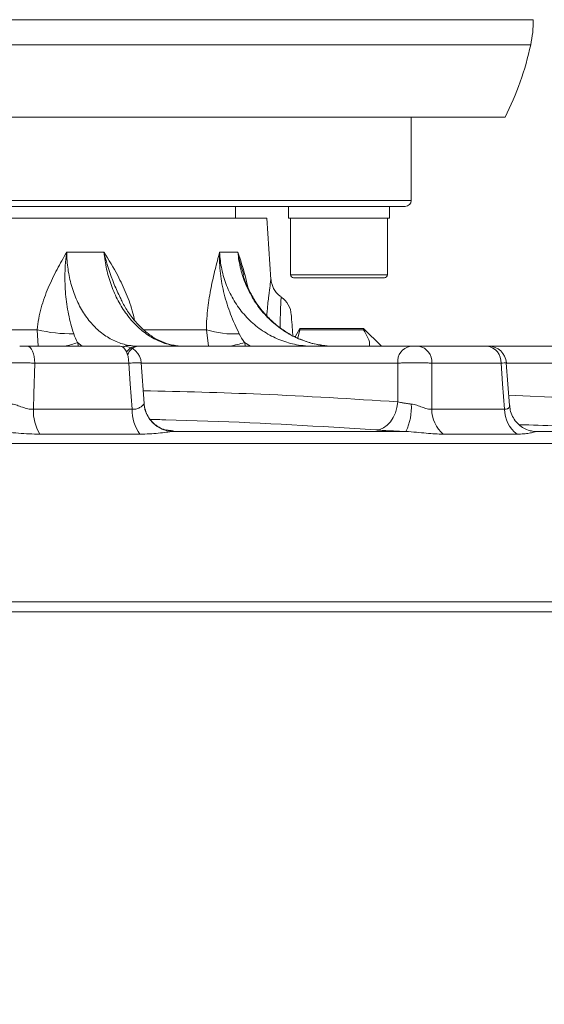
# Model space of a CAD drawing. Header units: millimetres. Extents: x 0 to 8410, y 0 to 5940.
# Tile 150 of 256: x 5200 to 5288, y 1414 to 1580. Entities that reach past the tile are written whole.
import ezdxf

# ---------------------------------------------------------------- set-up
doc = ezdxf.new("R2010")
doc.units = ezdxf.units.MM
doc.header["$LTSCALE"] = 10
doc.styles.add('SLDTEXTSTYLE0', font='TXT', dxfattribs={"width": 0.605})
doc.dimstyles.new('SLDDIMSTYLE0', dxfattribs={"dimtxt": 50, "dimasz": 50, "dimexe": 0, "dimexo": 0.0625, "dimgap": 12.5, "dimtad": 1, "dimtoh": 1, "dimdec": 1, "dimrnd": 1e-09, "dimzin": 12, "dimdsep": 46, "dimtxsty": 'SLDTEXTSTYLE0', "dimsah": 1, "dimcen": 0.09, "dimadec": 0, "dimazin": 0, "dimtfac": 1, "dimtofl": 0, "dimtmove": 0, "dimatfit": 3, "dimfxl": 1, "dimfrac": 2, "dimtolj": 1, "dimtzin": 12, "dimarcsym": 0})

# ---------------------------------------------------------------- blocks, each defined once
blk = doc.blocks.new('*D28')
at = {"color": 7, "linetype": 'Continuous', "lineweight": 0}
for p, q in [((5294.64, 1878.04), (5294.64, 1115.9)), ((5119.64, 1250.9), (5119.64, 1115.9)), ((5294.64, 1130.9), (5119.64, 1130.9))]:
    blk.add_line(p, q, dxfattribs=at)
for points in [[(5119.64, 1130.9), (5169.64, 1123.4), (5169.64, 1138.4)], [(5294.64, 1130.9), (5244.64, 1138.4), (5244.64, 1123.4)]]:
    blk.add_solid(points, dxfattribs=at)
at = {"color": 7, "linetype": 'Continuous', "lineweight": 0, "insert": (5149.85, 1195.36), "char_height": 50, "attachment_point": 1, "style": 'SLDTEXTSTYLE0'}
blk.add_mtext('175', dxfattribs=at)
blk = doc.blocks.new('*D33')
at = {"color": 7, "linetype": 'Continuous', "lineweight": 0}
for p, q in [((5294.64, 1878.04), (4568.99, 1878.04)), ((4583.99, 1878.04), (4583.99, 1383.04)), ((4955.74, 1383.04), (4568.99, 1383.04))]:
    blk.add_line(p, q, dxfattribs=at)
for points in [[(4583.99, 1878.04), (4576.49, 1828.04), (4591.49, 1828.04)], [(4583.99, 1383.04), (4591.49, 1433.04), (4576.49, 1433.04)]]:
    blk.add_solid(points, dxfattribs=at)
at = {"color": 7, "linetype": 'Continuous', "lineweight": 0, "insert": (4519.54, 1573.26), "char_height": 50, "attachment_point": 1, "rotation": 90, "style": 'SLDTEXTSTYLE0'}
blk.add_mtext('495', dxfattribs=at)
blk = doc.blocks.new('*D35')
at = {"color": 7, "linetype": 'Continuous', "lineweight": 0}
for p, q in [((5294.64, 3305.04), (4468.99, 3305.04)), ((4483.99, 3305.04), (4483.99, 1383.04)), ((4955.74, 1383.04), (4468.99, 1383.04))]:
    blk.add_line(p, q, dxfattribs=at)
for points in [[(4483.99, 3305.04), (4476.49, 3255.04), (4491.49, 3255.04)], [(4483.99, 1383.04), (4491.49, 1433.04), (4476.49, 1433.04)]]:
    blk.add_solid(points, dxfattribs=at)
at = {"color": 7, "linetype": 'Continuous', "lineweight": 0, "insert": (4419.54, 2267.66), "char_height": 50, "attachment_point": 1, "rotation": 90, "style": 'SLDTEXTSTYLE0'}
blk.add_mtext('1922', dxfattribs=at)

msp = doc.modelspace()

# ---------------------------------------------------------------- linework, layer by layer
at = {"color": 8, "linetype": 'Continuous', "lineweight": 0}
for p, q in [((4952.705098, 1579.920769), (5286.638958, 1579.920769)), ((5286.196036, 1575.692177), (4953.287227, 1575.692177)), ((4973.140953, 1549.544767), (5266.140966, 1549.544767)), ((5208.282141, 1540.85891), (5214.534504, 1540.85891)), ((5233.956596, 1540.85891), (5237.028597, 1540.85891)), ((5245.873539, 1537.044764), (5254.008545, 1537.044764)), ((5254.008545, 1537.044764), (5262.143535, 1537.044764)), ((5184.836818, 1527.810335), (5203.326991, 1527.810335)), ((5203.511393, 1525.044769), (5203.326991, 1527.810335)), ((5221.256679, 1527.810335), (5231.729185, 1527.810335)), ((5232.08574, 1525.044769), (5231.729185, 1527.810335)), ((5210.104426, 1525.667295), (5210.239826, 1525.044769)), ((5210.872328, 1525.044769), (5210.104426, 1525.667295)), ((5238.134479, 1525.667295), (5238.322077, 1525.044769)), ((5239.120578, 1525.044769), (5238.134479, 1525.667295)), ((5226.114174, 1525.1932), (5226.339659, 1525.171787)), ((5249.160929, 1525.053218), (5249.073384, 1525.044769)), ((5218.707783, 1522.201777), (5202.904312, 1522.201777)), ((5263.869001, 1522.201777), (5220.785497, 1522.201777)), ((5281.221641, 1522.201777), (5269.570811, 1522.201777)), ((5308.164624, 1522.201777), (5282.089842, 1522.201777)), ((5282.492144, 1516.799197), (5308.354674, 1515.702486)), ((5202.680079, 1514.458448), (5219.271509, 1514.458448)), ((5221.263086, 1515.328825), (5221.245063, 1515.397296)), ((5269.570364, 1514.458448), (5281.802101, 1514.458448)), ((5220.568238, 1510.269582), (5203.760868, 1510.269582)), ((5226.078598, 1510.703907), (5265.250025, 1510.703907)), ((5283.912687, 1510.269582), (5271.52176, 1510.269582)), ((5286.500139, 1510.762081), (5287.097735, 1510.703907)), ((5286.505116, 1510.768116), (5287.097735, 1510.703907)), ((5287.097735, 1510.703907), (5311.888559, 1510.703907)), ((5323.12317, 1508.705899), (5047.359122, 1508.705899)), ((5054.460181, 1482.108176), (5336.671499, 1482.108176)), ((5337.136878, 1480.391681), (5054.320408, 1480.391681))]:
    msp.add_line(p, q, dxfattribs=at)
at = {"color": 7, "linetype": 'Continuous', "lineweight": 0}
for p, q in [((5281.898035, 1563.544765), (4958.173273, 1563.544765)), ((5266.140966, 1549.544767), (5266.140966, 1563.544765)), ((5265.140964, 1548.544765), (4974.140955, 1548.544765)), ((5236.640958, 1546.544761), (5236.640958, 1548.544765)), ((5245.50855, 1548.544765), (5245.50855, 1546.544761)), ((5262.508539, 1546.544761), (5262.508539, 1548.544765)), ((4997.420667, 1546.544761), (5241.861252, 1546.544761)), ((5242.579436, 1536.27421), (5241.861252, 1546.544761)), ((5245.50855, 1546.544761), (5254.008545, 1546.544761)), ((5245.873539, 1546.544761), (5245.873539, 1537.044764)), ((5254.008545, 1546.544761), (5262.508539, 1546.544761)), ((5262.143535, 1537.044764), (5262.143535, 1546.544761)), ((5238.034507, 1536.974266), (5237.982487, 1537.174598)), ((5254.008545, 1536.54477), (5246.373547, 1536.54477)), ((5261.643542, 1536.54477), (5254.008545, 1536.54477)), ((5247.450365, 1528.04476), (5246.640963, 1526.642844)), ((5247.450365, 1527.819023), (5247.093869, 1526.423812)), ((5258.140964, 1528.04476), (5247.450365, 1528.04476)), ((5247.450365, 1528.04476), (5247.450365, 1527.819023)), ((5247.450365, 1527.819023), (5258.140964, 1527.819023)), ((5261.140956, 1525.044769), (5258.140964, 1528.04476)), ((5258.140964, 1527.819023), (5258.140964, 1528.04476)), ((5201.705901, 1525.044769), (5217.281913, 1525.044769)), ((5220.328955, 1525.044769), (5265.987424, 1525.044769)), ((5267.412869, 1525.044769), (5278.896017, 1525.044769)), ((5278.896017, 1525.044769), (5309.31109, 1525.044769)), ((5221.275253, 1515.399456), (5220.781354, 1522.25934)), ((5282.620979, 1515.068993), (5282.085044, 1522.266299))]:
    msp.add_line(p, q, dxfattribs=at)
at = {"color": 7, "linetype": 'Continuous', "lineweight": 0, "flags": 128}
for points in [[(5245.995535, 1530.323789), (5245.995549, 1530.32361), (5246.009333, 1530.126408), (5246.048821, 1529.561714), (5246.113194, 1528.641179), (5246.201111, 1527.383805), (5246.23069, 1526.96082)], [(5217.281913, 1525.044769), (5217.551296, 1524.990887), (5217.811009, 1524.831191), (5218.051707, 1524.571419), (5218.264764, 1524.220884), (5218.44252, 1523.792193), (5218.578583, 1523.300737), (5218.668079, 1522.764176), (5218.707783, 1522.201777)]]:
    msp.add_lwpolyline(points, dxfattribs=at)
at = {"color": 8, "linetype": 'Continuous', "lineweight": 0, "flags": 128}
for points in [[(5201.705901, 1525.044769), (5201.932317, 1524.990887), (5202.150596, 1524.831191), (5202.352902, 1524.571419), (5202.531969, 1524.220884), (5202.681361, 1523.792193), (5202.795727, 1523.300737), (5202.870941, 1522.764176), (5202.904312, 1522.201777)], [(5247.568009, 1525.1932), (5247.373728, 1525.137648), (5247.242911, 1525.044769)], [(5202.904312, 1522.201777), (5202.755665, 1517.067507), (5202.680079, 1514.458448)], [(5219.271509, 1514.458448), (5218.960797, 1518.727139), (5218.707783, 1522.201777)], [(5263.873381, 1515.702486), (5263.872085, 1517.68741), (5263.869001, 1522.201777)], [(5269.570811, 1522.201777), (5269.570587, 1517.067507), (5269.570364, 1514.458448)], [(5281.802101, 1514.458448), (5281.482188, 1518.727139), (5281.221641, 1522.201777)], [(5263.873381, 1515.702486), (5263.743101, 1514.766976), (5263.490884, 1513.874412), (5263.125775, 1513.056785), (5262.660874, 1512.343407), (5262.112839, 1511.759863), (5261.501325, 1511.327103), (5260.848252, 1511.060611), (5260.177059, 1510.969967)]]:
    msp.add_lwpolyline(points, dxfattribs=at)
at = {"color": 7, "linetype": 'Continuous', "lineweight": 0}
for centre, radius, start, end in [((5266.639009, 1579.878213), 20, 347.91857544, 0.12191734), ((5237.303474, 1586.15726), 50, 333.11187292, 347.91857544), ((5265.140959, 1549.544765), 1, 270, 0), ((5246.373543, 1537.044765), 0.5, 180, 270), ((5261.643543, 1537.044765), 0.5, 270, 0), ((5242.005277, 1530.044765), 4, 4, 54.75470531), ((5217.805443, 1522.044765), 3.000002, 4.2097805, 90.00000031), ((5278.538914, 1522.379952), 2.688638, 356.20023479, 82.36745773), ((5279.119665, 1522.044773), 2.999996, 4.32801181, 89.99993419)]:
    msp.add_arc(centre, radius, start, end, dxfattribs=at)
at = {"color": 8, "linetype": 'Continuous', "lineweight": 0}
for centre, radius, start, end in [((5208.994802, 1551.194928), 24.061655, 256.37573867, 271.09689735), ((5236.317448, 1542.482396), 15.372752, 252.6344339, 273.46103859), ((5204.358069, 1541.828691), 17.15259, 281.90067605, 289.57338887), ((5227.983315, 1560.431505), 36.21597, 282.28451925, 286.27782721), ((5218.773572, 1523.513741), 1.680548, 92.0635854, 126.60251877), ((5220.101752, 1523.018961), 2.039799, 94.22421018, 149.56725353), ((5220.551729, 1522.901785), 2.154532, 95.93486819, 161.56654645), ((5266.480649, 1522.466492), 2.62503, 100.8298581, 185.78770509), ((5266.946914, 1522.450614), 2.635669, 354.58254718, 79.81726529), ((5210.280473, 1514.185599), 7.60529, 177.94400114, 210.99123021), ((5225.947111, 1514.229841), 6.679515, 178.0386647, 216.36279312), ((5226.255932, 1515.707987), 5.007222, 184.34277309, 267.97040737), ((5256.954942, 1514.685287), 9.201076, 334.36044978, 4.01063051), ((5274.944816, 1514.413189), 5.374643, 179.51751799, 230.43970111), ((5287.035023, 1514.468939), 5.232932, 180.11486967, 233.36819218)]:
    msp.add_arc(centre, radius, start, end, dxfattribs=at)
for points, knots in [([(5203.326994, 1527.810336), (5203.445116, 1529.086104), (5203.679614, 1530.305025), (5204.15838, 1532.069078), (5204.33975, 1532.647114), (5204.737904, 1533.78023), (5204.952793, 1534.330254), (5205.634039, 1535.940383), (5206.136939, 1536.960485), (5206.925313, 1538.44638), (5207.1938, 1538.934299), (5207.735796, 1539.901511), (5208.010034, 1540.382055), (5208.282139, 1540.858905)], [0, 0, 0, 0, 0.25, 0.25, 0.375, 0.375, 0.5, 0.5, 0.75, 0.75, 0.875, 0.875, 1, 1, 1, 1]), ([(5209.45542, 1527.137676), (5209.09388, 1528.232103), (5208.811982, 1529.321008), (5208.475162, 1530.982057), (5208.377844, 1531.541137), (5208.214285, 1532.664048), (5208.147887, 1533.228577), (5207.995514, 1534.934683), (5207.956222, 1536.088986), (5207.999091, 1537.852821), (5208.030399, 1538.446099), (5208.104262, 1539.344505), (5208.133367, 1539.645387), (5208.200793, 1540.250045), (5208.23938, 1540.555666), (5208.282139, 1540.858905)], [0, 0, 0, 0, 0.25, 0.25, 0.375, 0.375, 0.5, 0.5, 0.75, 0.75, 0.875, 0.875, 0.9375, 0.9375, 1, 1, 1, 1]), ([(5208.282139, 1540.858905), (5208.286573, 1540.371401), (5208.306993, 1539.886215), (5208.378659, 1538.928823), (5208.429904, 1538.45541), (5208.629202, 1537.050784), (5208.822478, 1536.135068), (5209.206344, 1534.793678), (5209.349543, 1534.354247), (5209.661992, 1533.502328), (5209.831747, 1533.08802), (5210.381037, 1531.879573), (5210.800298, 1531.119648), (5211.511833, 1530.05098), (5211.761053, 1529.709624), (5212.278191, 1529.062508), (5212.54683, 1528.755658), (5213.382543, 1527.884581), (5213.97919, 1527.369453), (5215.254593, 1526.475695), (5215.917085, 1526.108805), (5217.282558, 1525.532463), (5217.98668, 1525.322213), (5218.713054, 1525.193201)], [0, 0, 0, 0, 0.0625, 0.0625, 0.125, 0.125, 0.25, 0.25, 0.3125, 0.3125, 0.375, 0.375, 0.5, 0.5, 0.5625, 0.5625, 0.625, 0.625, 0.75, 0.75, 0.875, 0.875, 1, 1, 1, 1]), ([(5214.534504, 1540.85891), (5214.537894, 1540.853471), (5215.340409, 1539.565964), (5216.687217, 1537.351733), (5218.30295, 1533.914657), (5219.258277, 1531.36836), (5219.591096, 1529.786457), (5219.675114, 1529.387117)], [0, 0, 0, 0, 0.00159255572, 0.37699495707, 0.64389547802, 0.91010392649, 1, 1, 1, 1]), ([(5217.27444, 1533.21442), (5216.928012, 1533.946446), (5215.769438, 1536.394585), (5214.958752, 1539.015598), (5214.536475, 1540.850347), (5214.534504, 1540.85891)], [0, 0, 0, 0, 0.2980335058, 0.9967237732, 1, 1, 1, 1]), ([(5226.114174, 1525.193201), (5225.386271, 1525.322276), (5224.673929, 1525.53267), (5223.279014, 1526.109451), (5222.595216, 1526.47666), (5221.263736, 1527.371131), (5220.632993, 1527.886676), (5219.737262, 1528.758475), (5219.44713, 1529.065583), (5218.883972, 1529.713249), (5218.610127, 1530.054925), (5217.820657, 1531.124402), (5217.344715, 1531.884906), (5216.703515, 1533.09429), (5216.501969, 1533.508921), (5216.123594, 1534.361514), (5215.946085, 1534.80139), (5215.456955, 1536.14337), (5215.19105, 1537.05862), (5214.774756, 1538.928648), (5214.624363, 1539.883423), (5214.534507, 1540.858905)], [0, 0, 0, 0, 0.125, 0.125, 0.25, 0.25, 0.375, 0.375, 0.4375, 0.4375, 0.5, 0.5, 0.625, 0.625, 0.6875, 0.6875, 0.75, 0.75, 0.875, 0.875, 1, 1, 1, 1]), ([(5231.729182, 1527.810336), (5231.750268, 1529.086104), (5231.839617, 1530.305025), (5232.045261, 1532.069078), (5232.126052, 1532.647114), (5232.307043, 1533.78023), (5232.406367, 1534.330254), (5232.723655, 1535.940383), (5232.96085, 1536.960485), (5233.329958, 1538.44638), (5233.455243, 1538.934299), (5233.706406, 1539.901511), (5233.832618, 1540.382055), (5233.956595, 1540.858905)], [0, 0, 0, 0, 0.25, 0.25, 0.375, 0.375, 0.5, 0.5, 0.75, 0.75, 0.875, 0.875, 1, 1, 1, 1]), ([(5237.245499, 1527.137676), (5236.711893, 1528.232103), (5236.232662, 1529.321008), (5235.598117, 1530.982057), (5235.400807, 1531.541137), (5235.040866, 1532.664048), (5234.877932, 1533.228577), (5234.444144, 1534.934683), (5234.228384, 1536.088986), (5234.029505, 1537.852821), (5233.983988, 1538.446099), (5233.948612, 1539.344505), (5233.942303, 1539.645387), (5233.94094, 1540.250045), (5233.945955, 1540.555666), (5233.956595, 1540.858905)], [0, 0, 0, 0, 0.25, 0.25, 0.375, 0.375, 0.5, 0.5, 0.75, 0.75, 0.875, 0.875, 0.9375, 0.9375, 1, 1, 1, 1]), ([(5233.956595, 1540.858905), (5233.977797, 1540.371401), (5234.019017, 1539.886215), (5234.139782, 1538.928823), (5234.219362, 1538.45541), (5234.51485, 1537.050784), (5234.787083, 1536.135068), (5235.312429, 1534.793678), (5235.506448, 1534.354247), (5235.926349, 1533.502328), (5236.152923, 1533.08802), (5236.881828, 1531.879573), (5237.432971, 1531.119648), (5238.361261, 1530.05098), (5238.685348, 1529.709624), (5239.355892, 1529.062508), (5239.703287, 1528.755658), (5240.78136, 1527.884581), (5241.547655, 1527.369453), (5243.179208, 1526.475695), (5244.02365, 1526.108805), (5245.758589, 1525.532463), (5246.650544, 1525.322213), (5247.568006, 1525.193201)], [0, 0, 0, 0, 0.0625, 0.0625, 0.125, 0.125, 0.25, 0.25, 0.3125, 0.3125, 0.375, 0.375, 0.5, 0.5, 0.5625, 0.5625, 0.625, 0.625, 0.75, 0.75, 0.875, 0.875, 1, 1, 1, 1]), ([(5237.028597, 1540.85891), (5237.030373, 1540.853471), (5237.45078, 1539.565808), (5238.048865, 1537.713744), (5238.537275, 1535.623111), (5238.689555, 1534.971282)], [0, 0, 0, 0, 0.0029108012, 0.689122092, 1, 1, 1, 1]), ([(5237.982487, 1537.174598), (5237.599093, 1538.386221), (5237.213041, 1539.606243), (5237.029858, 1540.850346), (5237.028597, 1540.85891)], [0, 0, 0, 0, 0.9931166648, 1, 1, 1, 1]), ([(5251.204432, 1525.193201), (5250.285943, 1525.322276), (5249.389687, 1525.53267), (5247.639786, 1526.109451), (5246.784614, 1526.47666), (5245.125129, 1527.371131), (5244.341918, 1527.886676), (5243.234153, 1528.758475), (5242.876137, 1529.065583), (5242.182876, 1529.713249), (5241.846631, 1530.054925), (5240.880006, 1531.124402), (5240.301018, 1531.884906), (5239.52702, 1533.09429), (5239.284858, 1533.508921), (5238.832651, 1534.361514), (5238.621806, 1534.80139), (5238.04506, 1536.14337), (5237.737588, 1537.05862), (5237.270468, 1538.928648), (5237.110814, 1539.883423), (5237.0286, 1540.858905)], [0, 0, 0, 0, 0.125, 0.125, 0.25, 0.25, 0.375, 0.375, 0.4375, 0.4375, 0.5, 0.5, 0.625, 0.625, 0.6875, 0.6875, 0.75, 0.75, 0.875, 0.875, 1, 1, 1, 1]), ([(5241.882367, 1530.174121), (5241.902494, 1530.443172), (5242.005845, 1531.824772), (5242.213998, 1533.588909), (5242.430905, 1535.342588), (5242.560407, 1536.237834), (5242.56398, 1536.263054), (5242.565421, 1536.273226)], [0, 0, 0, 0, 0.0633163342, 0.3251361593, 0.5721839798, 0.8274383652, 1, 1, 1, 1]), ([(5244.281908, 1533.263758), (5244.281597, 1533.257082), (5244.280842, 1533.24092), (5244.240651, 1532.424872), (5244.179868, 1530.921785), (5244.12419, 1529.445762), (5244.105062, 1528.407526), (5244.100986, 1528.186262)], [0, 0, 0, 0, 0.18138501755, 0.43916998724, 0.70552328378, 0.93724259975, 1, 1, 1, 1]), ([(5202.904314, 1522.201772), (5202.659742, 1522.212414), (5202.408739, 1522.221839), (5201.894391, 1522.238356), (5201.628026, 1522.245505), (5201.098992, 1522.256947), (5200.836947, 1522.261265), (5200.317775, 1522.267111), (5200.059746, 1522.268604), (5199.571157, 1522.268615), (5199.33765, 1522.267179), (5198.892859, 1522.261338), (5198.686488, 1522.256978), (5198.312019, 1522.245626), (5198.141444, 1522.238546), (5197.844235, 1522.221892), (5197.718523, 1522.212414), (5197.615981, 1522.201772)], [0, 0, 0, 0, 0.125, 0.125, 0.25, 0.25, 0.375, 0.375, 0.5, 0.5, 0.625, 0.625, 0.75, 0.75, 0.875, 0.875, 1, 1, 1, 1]), ([(5269.570812, 1522.201772), (5269.385474, 1522.212414), (5269.184246, 1522.221839), (5268.751297, 1522.238356), (5268.516745, 1522.245505), (5268.030598, 1522.256947), (5267.779859, 1522.261265), (5267.263138, 1522.267111), (5266.995932, 1522.268604), (5266.46922, 1522.268615), (5266.206883, 1522.267179), (5265.684309, 1522.261338), (5265.4297, 1522.256978), (5264.942364, 1522.245626), (5264.706322, 1522.238546), (5264.263247, 1522.221892), (5264.057922, 1522.212414), (5263.869007, 1522.201772)], [0, 0, 0, 0, 0.125, 0.125, 0.25, 0.25, 0.375, 0.375, 0.5, 0.5, 0.625, 0.625, 0.75, 0.75, 0.875, 0.875, 1, 1, 1, 1]), ([(5221.119149, 1517.567635), (5227.70435, 1517.410145), (5241.972143, 1517.068922), (5256.207991, 1516.180736), (5263.873381, 1515.702486)], [0, 0, 0, 0, 0.4615431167, 1, 1, 1, 1]), ([(5199.07866, 1515.328827), (5199.357969, 1515.294586), (5199.64035, 1515.214163), (5200.222048, 1515.0204), (5200.523004, 1514.905205), (5200.976487, 1514.746685), (5201.128812, 1514.695876), (5201.437702, 1514.603966), (5201.595737, 1514.562571), (5201.910232, 1514.49762), (5202.066175, 1514.47407), (5202.375777, 1514.448999), (5202.530391, 1514.44766), (5202.68008, 1514.458448)], [0, 0, 0, 0, 0.25, 0.25, 0.5, 0.5, 0.625, 0.625, 0.75, 0.75, 0.875, 0.875, 1, 1, 1, 1]), ([(5219.271505, 1514.458448), (5219.558517, 1514.436923), (5219.820021, 1514.464499), (5220.169643, 1514.561932), (5220.278017, 1514.603234), (5220.475921, 1514.695488), (5220.565798, 1514.746427), (5220.811989, 1514.905077), (5220.946405, 1515.020077), (5221.15185, 1515.214225), (5221.223854, 1515.294625), (5221.263086, 1515.328827)], [0, 0, 0, 0, 0.25, 0.25, 0.375, 0.375, 0.5, 0.5, 0.75, 0.75, 1, 1, 1, 1]), ([(5263.873379, 1515.702484), (5264.024699, 1515.665042), (5264.186893, 1515.628855), (5264.532882, 1515.558985), (5264.718008, 1515.525113), (5265.100017, 1515.461843), (5265.297702, 1515.43224), (5265.706566, 1515.377174), (5265.919776, 1515.351518), (5266.133492, 1515.328827)], [0, 0, 0, 0, 0.25, 0.25, 0.5, 0.5, 0.75, 0.75, 1, 1, 1, 1]), ([(5266.133492, 1515.328827), (5266.455976, 1515.294586), (5266.766307, 1515.214163), (5267.378082, 1515.0204), (5267.68073, 1514.905205), (5268.115861, 1514.746685), (5268.258606, 1514.695876), (5268.540739, 1514.603966), (5268.681387, 1514.562571), (5268.953289, 1514.49762), (5269.08417, 1514.47407), (5269.335767, 1514.448999), (5269.457171, 1514.44766), (5269.570366, 1514.458448)], [0, 0, 0, 0, 0.25, 0.25, 0.5, 0.5, 0.625, 0.625, 0.75, 0.75, 0.875, 0.875, 1, 1, 1, 1]), ([(5281.802101, 1514.458448), (5281.976211, 1514.462226), (5282.224499, 1514.467614), (5282.533267, 1514.663828), (5282.700079, 1514.926718), (5282.630101, 1515.045637), (5282.620637, 1515.061721)], [0, 0, 0, 0, 0.3207322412, 0.457375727, 0.9266084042, 1, 1, 1, 1]), ([(5260.177059, 1510.969967), (5257.828182, 1511.123995), (5246.083241, 1511.894169), (5233.46092, 1512.494899), (5223.177794, 1512.723644), (5222.315175, 1512.742833)], [0, 0, 0, 0, 0.1863401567, 0.9317446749, 1, 1, 1, 1]), ([(5224.972179, 1510.969965), (5225.453271, 1510.923083), (5225.788236, 1510.876857), (5226.072117, 1510.808616), (5226.127602, 1510.786452), (5226.161081, 1510.74395), (5226.139544, 1510.723503), (5226.078598, 1510.703906)], [0, 0, 0, 0, 0.5, 0.5, 0.75, 0.75, 1, 1, 1, 1]), ([(5265.250027, 1510.703906), (5264.773965, 1510.723381), (5264.298243, 1510.744159), (5263.383736, 1510.786659), (5262.940586, 1510.808551), (5262.082557, 1510.853582), (5261.665735, 1510.876855), (5260.885535, 1510.923287), (5260.519203, 1510.946586), (5260.177063, 1510.969965)], [0, 0, 0, 0, 0.25, 0.25, 0.5, 0.5, 0.75, 0.75, 1, 1, 1, 1]), ([(5306.223987, 1510.969967), (5303.151078, 1511.130908), (5295.840448, 1511.513796), (5288.520566, 1511.731656), (5284.277482, 1511.857942)], [0, 0, 0, 0, 0.420334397, 1, 1, 1, 1]), ([(5203.760865, 1510.269578), (5203.183793, 1510.269578), (5202.596409, 1510.284964), (5201.399874, 1510.342567), (5200.791052, 1510.38486), (5199.5641, 1510.482847), (5198.941091, 1510.53912), (5197.69216, 1510.641001), (5197.068291, 1510.68778), (5196.443835, 1510.703906)], [0, 0, 0, 0, 0.25, 0.25, 0.5, 0.5, 0.75, 0.75, 1, 1, 1, 1]), ([(5226.078598, 1510.703906), (5225.767298, 1510.687787), (5225.395314, 1510.641002), (5224.575558, 1510.539013), (5224.128702, 1510.482811), (5223.186614, 1510.384774), (5222.687972, 1510.342464), (5221.655641, 1510.284962), (5221.120879, 1510.269578), (5220.568234, 1510.269578)], [0, 0, 0, 0, 0.25, 0.25, 0.5, 0.5, 0.75, 0.75, 1, 1, 1, 1]), ([(5271.521753, 1510.269578), (5271.084463, 1510.269578), (5270.626031, 1510.284964), (5269.664739, 1510.342567), (5269.162078, 1510.38486), (5268.118889, 1510.482847), (5267.57432, 1510.53912), (5266.444732, 1510.641001), (5265.862412, 1510.68778), (5265.250027, 1510.703906)], [0, 0, 0, 0, 0.25, 0.25, 0.5, 0.5, 0.75, 0.75, 1, 1, 1, 1]), ([(5287.097733, 1510.703906), (5287.020186, 1510.687787), (5286.868412, 1510.641002), (5286.473075, 1510.539013), (5286.228765, 1510.482811), (5285.672926, 1510.384774), (5285.35915, 1510.342464), (5284.677121, 1510.284962), (5284.308263, 1510.269578), (5283.912689, 1510.269578)], [0, 0, 0, 0, 0.25, 0.25, 0.5, 0.5, 0.75, 0.75, 1, 1, 1, 1])]:
    msp.add_open_spline(points, degree=3, knots=knots, dxfattribs=at)
at = {"color": 7, "linetype": 'Continuous', "lineweight": 0}
for points, knots in [([(5251.128806, 1525.23309), (5250.980495, 1525.246912), (5250.113997, 1525.327668), (5248.559088, 1525.785544), (5246.516924, 1526.598453), (5244.600665, 1527.730906), (5242.837296, 1529.11607), (5241.264957, 1530.739551), (5239.905569, 1532.572162), (5238.811833, 1534.57924), (5238.158579, 1536.059325), (5237.952899, 1536.875391), (5237.934476, 1536.948487)], [0, 0, 0, 0, 0.0250300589, 0.1462373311, 0.2675742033, 0.3882193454, 0.5087484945, 0.6290873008, 0.7488890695, 0.8688603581, 0.9882536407, 1, 1, 1, 1]), ([(5244.331187, 1533.334583), (5244.184004, 1533.429034), (5243.796377, 1533.677784), (5243.328039, 1534.23083), (5242.93199, 1534.888193), (5242.704214, 1535.525439), (5242.600815, 1535.984506), (5242.588445, 1536.226408), (5242.585992, 1536.274374)], [0, 0, 0, 0, 0.147562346, 0.3886286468, 0.6042736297, 0.7950197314, 0.9593549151, 1, 1, 1, 1]), ([(5226.328609, 1525.207997), (5226.164453, 1525.227191), (5225.470355, 1525.308349), (5224.240377, 1525.773145), (5222.686672, 1526.586977), (5221.221346, 1527.710244), (5219.855666, 1529.079494), (5218.64181, 1530.684655), (5217.77115, 1532.080872), (5217.375063, 1532.978754), (5217.271661, 1533.213154)], [0, 0, 0, 0, 0.048599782, 0.2054930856, 0.3591218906, 0.510150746, 0.6568739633, 0.8036230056, 0.9487341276, 1, 1, 1, 1]), ([(5259.124814, 1525.044769), (5259.130071, 1525.073875), (5259.216402, 1525.551839), (5258.916767, 1526.500728), (5258.401961, 1527.37552), (5258.140964, 1527.819023)], [0, 0, 0, 0, 0.0309792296, 0.5087247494, 1, 1, 1, 1]), ([(5200.383821, 1525.044765), (5200.4349, 1525.044765), (5200.510664, 1525.044765), (5200.697729, 1525.044765), (5200.811018, 1525.044765), (5201.055425, 1525.044765), (5201.188142, 1525.044765), (5201.452848, 1525.044765), (5201.583572, 1525.044765), (5201.705904, 1525.044765)], [0, 0, 0, 0, 0.25, 0.25, 0.5, 0.5, 0.75, 0.75, 1, 1, 1, 1]), ([(5227.455733, 1525.059343), (5227.381537, 1525.060502), (5226.983959, 1525.066717), (5226.632472, 1525.139039), (5226.34658, 1525.197864)], [0, 0, 0, 0, 0.1866212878, 1, 1, 1, 1]), ([(5265.98742, 1525.044765), (5266.081803, 1525.044765), (5266.194721, 1525.044765), (5266.438398, 1525.044765), (5266.571586, 1525.044765), (5266.835063, 1525.044765), (5266.967181, 1525.044765), (5267.210262, 1525.044765), (5267.320284, 1525.044765), (5267.412871, 1525.044765)], [0, 0, 0, 0, 0.25, 0.25, 0.5, 0.5, 0.75, 0.75, 1, 1, 1, 1]), ([(5220.741024, 1522.256449), (5220.753506, 1522.260568), (5220.791143, 1522.272987), (5220.363503, 1522.266544), (5219.627348, 1522.242224), (5218.978336, 1522.213677), (5218.707783, 1522.201777)], [0, 0, 0, 0, 0.1546079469, 0.4662067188, 0.777477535, 1, 1, 1, 1]), ([(5282.06311, 1522.264481), (5282.076706, 1522.264367), (5282.134047, 1522.263889), (5281.831796, 1522.241377), (5281.401161, 1522.213428), (5281.221641, 1522.201777)], [0, 0, 0, 0, 0.1534305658, 0.6470888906, 1, 1, 1, 1]), ([(5225.059373, 1510.936275), (5225.065394, 1510.935359), (5225.088175, 1510.931891), (5224.971548, 1510.952492), (5224.649902, 1511.037562), (5224.105901, 1511.241199), (5223.420692, 1511.623404), (5222.70184, 1512.212877), (5222.038623, 1513.019657), (5221.552216, 1514.023555), (5221.301335, 1514.849894), (5221.310928, 1515.317517), (5221.312484, 1515.393362)], [0, 0, 0, 0, 0.029216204, 0.1105435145, 0.1831990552, 0.2755577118, 0.387625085, 0.5157895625, 0.6572135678, 0.8101523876, 0.9692081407, 1, 1, 1, 1]), ([(5286.503656, 1510.774374), (5286.253323, 1510.823169), (5285.699001, 1510.931218), (5284.806321, 1511.376763), (5283.948019, 1512.067616), (5283.25569, 1512.984747), (5282.786051, 1514.010223), (5282.706416, 1514.734284), (5282.669423, 1515.070632)], [0, 0, 0, 0, 0.1386208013, 0.3069530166, 0.482036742, 0.6612751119, 0.8426516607, 1, 1, 1, 1])]:
    msp.add_open_spline(points, degree=3, knots=knots, dxfattribs=at)
at = {"color": 8, "linetype": 'Continuous', "lineweight": 0}
for points in [[(5209.45542, 1527.137676), (5209.625296, 1526.62344), (5209.845625, 1526.133759), (5210.10443, 1525.667289)], [(5237.245499, 1527.137676), (5237.496223, 1526.62344), (5237.795259, 1526.133759), (5238.134478, 1525.667289)], [(5218.713054, 1525.193201), (5219.136973, 1525.117908), (5219.549877, 1525.071235), (5219.951498, 1525.05322)], [(5219.951498, 1525.05322), (5220.077145, 1525.047584), (5220.202997, 1525.044765), (5220.328958, 1525.044765)], [(5227.429019, 1525.05322), (5226.976974, 1525.071235), (5226.538777, 1525.117908), (5226.114174, 1525.193201)]]:
    msp.add_open_spline(points, degree=3, dxfattribs=at)
at = {"color": 7, "linetype": 'Continuous', "lineweight": 0}
for points in [[(5247.568006, 1525.193201), (5248.103445, 1525.117908), (5248.634467, 1525.071235), (5249.160935, 1525.05322)], [(5252.834899, 1525.05322), (5252.283657, 1525.071235), (5251.740207, 1525.117908), (5251.204432, 1525.193201)]]:
    msp.add_open_spline(points, degree=3, dxfattribs=at)

# ---------------------------------------------------------------- dimensions: what is measured, and where the dimension line sits
for base, p1, picture, middle in [((4483.989117, 1383.044765), (5294.640959, 3305.044765), '*D35', (4483.989117, 2344.044765)), ((4583.989117, 1383.044765), (5294.640959, 1878.044765), '*D33', (4583.989117, 1630.544765))]:
    dim = msp.add_linear_dim(base=base, p1=p1, p2=(4955.741815, 1383.044765), angle=90, dimstyle='SLDDIMSTYLE0', dxfattribs=at)
    dim.commit()
    dim.dimension.update_dxf_attribs({"geometry": picture, "text_midpoint": middle, "dimtype": 160})
dim = msp.add_linear_dim(base=(5119.640959, 1130.904646), p1=(5294.640959, 1878.044765), p2=(5119.640959, 1250.904646), dimstyle='SLDDIMSTYLE0', dxfattribs=at)
dim.commit()
dim.dimension.update_dxf_attribs({"geometry": '*D28', "text_midpoint": (5207.140959, 1130.904646), "dimtype": 160})

doc.saveas('drawing.dxf')
